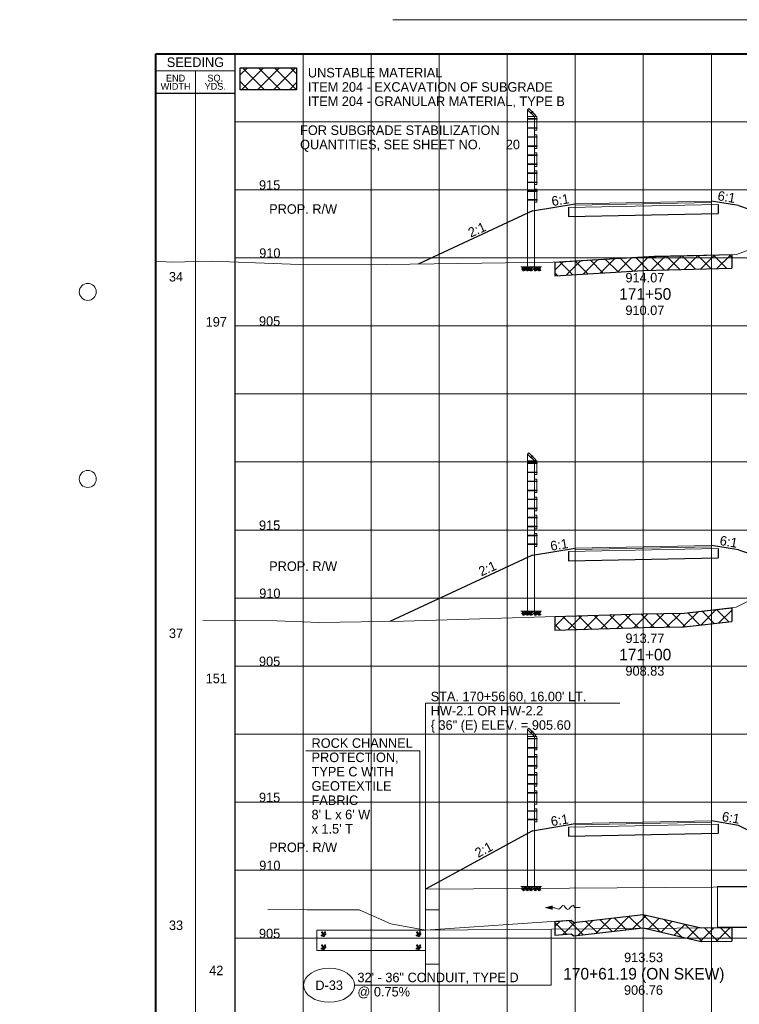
# Paper-space layout 'Layout1' of a CAD drawing. Header units: feet. Extents: x -1084 to 2301, y -843 to 1840.
# Tile 20 of 46: x -10 to 43, y 610 to 682. Entities that reach past the tile are written whole.
import ezdxf
from ezdxf.enums import TextEntityAlignment as Align

# ---------------------------------------------------------------- set-up
doc = ezdxf.new("R2010")
doc.units = ezdxf.units.FT
doc.header["$LTSCALE"] = 10
doc.header["$MEASUREMENT"] = 0
for name, pattern in [('DGN Style 2', [42.257429, 25.354457, -16.902971]), ('DGN Style 3', [59.1604, 42.257429, -16.902971]), ('DGN Style 5', [29.5802, 12.677229, -16.902971]), ('fencepr', [1, 0.925, 0.075]), ('rowpr', [5.45, 1, -0.225, -0.225, 4])]:
    doc.linetypes.add(name, pattern=pattern)
for name, color, linetype, lineweight in [('DR_P_Erosion_Control', 7, 'Continuous', 13), ('DR_P_Flow_Arrow', 151, 'Continuous', 13), ('DR_P_Headwall', 120, 'Continuous', 13), ('DR_P_Storm_Sewer', 151, 'Continuous', 13), ('DR_P_Text', 7, 'Continuous', 13), ('DR_X_Storm_Sewer', 151, 'DGN Style 5', 0), ('PV_P_Text', 7, 'Continuous', 13), ('RD_P_Cells', 7, 'Continuous', 0), ('RD_P_Fence', 230, 'fencepr', 13), ('RW_P_Fee_RW', 193, 'rowpr', 40), ('SH_Border', 7, 'Continuous', 40), ('SH_Data', 7, 'Continuous', 0), ('SH_Major_Grid_Line', 254, 'Continuous', 13), ('SH_Text', 7, 'Continuous', 13), ('TX_P_5', 7, 'Continuous', 13), ('TX_X_5', 7, 'Continuous', 0), ('XS_P_Finished_Grade', 3, 'Continuous', 30), ('XS_P_Pavt_Surface', 251, 'Continuous', 13), ('XS_P_Subgrade', 4, 'Continuous', 30), ('XS_P_Undercut', 230, 'Continuous', 30), ('XS_X_Ground_Line', 3, 'DGN Style 2', 13)]:
    doc.layers.add(name, color=color, linetype=linetype, lineweight=lineweight)
doc.layers.add('SH_Cut_Line', color=7, linetype='DGN Style 3', lineweight=0, plot=False)
doc.layers.add('XS_P_Pavt_Layers', color=251, linetype='Continuous', lineweight=0, transparency=0.5)
doc.styles.add('Slanted-Normal LS 0.50', font='font31.shx', dxfattribs={"height": 0.14})
doc.styles.add('Slanted-Sub Title', font='font31.shx', dxfattribs={"height": 0.17})
doc.styles.add('Style-font30', font='font30.shx')
doc.styles.add('Style-font31', font='font31.shx')
doc.dimstyles.get("Standard").update_dxf_attribs({"dimtxt": 0.18, "dimasz": 0.18, "dimexe": 0.18, "dimexo": 0.0625, "dimgap": 0.09, "dimtad": 0, "dimtih": 1, "dimtoh": 1, "dimdec": 4, "dimzin": 0, "dimdsep": 46, "dimtxsty": 'Standard', "dimcen": 0.09, "dimadec": 0, "dimazin": 0, "dimtfac": 1, "dimtdec": 4, "dimtofl": 0, "dimtmove": 0, "dimatfit": 3, "dimfxl": 1, "dimtolj": 1, "dimtzin": 0, "dimarcsym": 0})

# ---------------------------------------------------------------- blocks, each defined once
blk = doc.blocks.new('GPKLBL_150')
at = {"layer": 'TX_P_5', "linetype": 'Continuous', "insert": (-0.511, 0.978), "char_height": 0.7, "attachment_point": 1, "rotation": 350.53768, "line_spacing_factor": 0.6, "style": 'Style-font31'}
blk.add_mtext('6:1', dxfattribs=at)
blk = doc.blocks.new('GPKLBL_151')
at = {"layer": 'TX_P_5', "linetype": 'Continuous', "extrusion": (0, 0, -1), "insert": (-0.462, 0.97), "char_height": 0.7, "attachment_point": 3, "text_direction": (-0.986394, 0.164399, 0), "line_spacing_factor": 0.6, "style": 'Style-font31'}
blk.add_mtext('6:1', dxfattribs=at)
blk = doc.blocks.new('GPKLBL_152')
at = {"layer": 'TX_P_5', "linetype": 'Continuous', "extrusion": (0, 0, -1), "insert": (-0.445, 0.967), "char_height": 0.7, "attachment_point": 3, "text_direction": (-0.986394, 0.164399, 0), "line_spacing_factor": 0.6, "style": 'Style-font31'}
blk.add_mtext('2:1', dxfattribs=at)
blk = doc.blocks.new('DFL-P_44')
at = {"layer": 'DR_P_Flow_Arrow', "color": 151, "linetype": 'Continuous', "lineweight": 13}
blk.add_open_spline([(-0.0799, 0.0002), (-0.081, 0.0002), (-0.082, 0.0002), (-0.0831, 0.0002), (-0.0943, 0.0003), (-0.1051, 0.005), (-0.116, 0.0077), (-0.1231, 0.0095), (-0.1309, 0.0131), (-0.1368, 0.015), (-0.1519, 0.0197), (-0.165, -0.0203), (-0.1792, -0.0218), (-0.1954, -0.0234), (-0.2115, 0.0181), (-0.2277, 0.0195), (-0.2455, 0.0211), (-0.2657, -0.0279), (-0.2837, -0.0218), (-0.2903, -0.0195), (-0.2867, 0.0007), (-0.2951, 0.0006), (-0.3134, 0.0004), (-0.3317, 0.0002), (-0.35, 0)], degree=3, knots=[0, 0, 0, 0, 0.009646, 0.009646, 0.009646, 0.112481, 0.112481, 0.112481, 0.179673, 0.179673, 0.179673, 0.350625, 0.350625, 0.350625, 0.544565, 0.544565, 0.544565, 0.756426, 0.756426, 0.756426, 0.832712, 0.832712, 0.832712, 1, 1, 1, 1], dxfattribs=at)
at = {"layer": 'DR_P_Flow_Arrow', "color": 151, "linetype": 'Continuous', "lineweight": 0, "extrusion": (0, 0, -1)}
blk.add_solid([(0.08, 0.0215), (0, 0), (0.08, -0.0214)], dxfattribs=at)
blk = doc.blocks.new('RCP_1')
at = {"layer": 'RD_P_Cells'}
for points, knots in [([(0.018, 0.094), (0.034, 0.1), (0.049, 0.107), (0.065, 0.113), (0.073, 0.116), (0.077, 0.099), (0.078, 0.091), (0.079, 0.081), (0.071, 0.071), (0.063, 0.061), (0.052, 0.047), (0.024, 0.038), (0.018, 0.052), (0.015, 0.06), (0.014, 0.068), (0.014, 0.076), (0.014, 0.08), (0.012, 0.085), (0.014, 0.089), (0.016, 0.09), (0.017, 0.092), (0.018, 0.094)], [0, 0, 0, 0, 0.258176, 0.258176, 0.258176, 0.385117, 0.385117, 0.385117, 0.555016, 0.555016, 0.555016, 0.785627, 0.785627, 0.785627, 0.908123, 0.908123, 0.908123, 0.969027, 0.969027, 0.969027, 1, 1, 1, 1]), ([(0.047, 0.33), (0.055, 0.335), (0.064, 0.339), (0.072, 0.343), (0.081, 0.347), (0.092, 0.348), (0.102, 0.349), (0.109, 0.349), (0.116, 0.347), (0.123, 0.341), (0.129, 0.335), (0.128, 0.327), (0.127, 0.32), (0.124, 0.31), (0.12, 0.299), (0.109, 0.291), (0.099, 0.282), (0.089, 0.281), (0.078, 0.279), (0.067, 0.276), (0.054, 0.269), (0.043, 0.279), (0.036, 0.286), (0.034, 0.293), (0.034, 0.301), (0.035, 0.307), (0.035, 0.315), (0.04, 0.321), (0.042, 0.324), (0.044, 0.327), (0.047, 0.33)], [0, 0, 0, 0, 0.107172, 0.107172, 0.107172, 0.224609, 0.224609, 0.224609, 0.311187, 0.311187, 0.311187, 0.390245, 0.390245, 0.390245, 0.521508, 0.521508, 0.521508, 0.650159, 0.650159, 0.650159, 0.785017, 0.785017, 0.785017, 0.874079, 0.874079, 0.874079, 0.953282, 0.953282, 0.953282, 1, 1, 1, 1]), ([(0.156, 0.261), (0.171, 0.264), (0.186, 0.267), (0.201, 0.269), (0.216, 0.271), (0.223, 0.245), (0.227, 0.231), (0.23, 0.218), (0.228, 0.202), (0.217, 0.19), (0.204, 0.176), (0.189, 0.17), (0.173, 0.165), (0.159, 0.161), (0.143, 0.159), (0.129, 0.165), (0.12, 0.169), (0.114, 0.175), (0.109, 0.183), (0.1, 0.197), (0.098, 0.215), (0.105, 0.228), (0.11, 0.236), (0.117, 0.244), (0.126, 0.249), (0.133, 0.254), (0.14, 0.258), (0.148, 0.26), (0.151, 0.26), (0.154, 0.261), (0.156, 0.262)], [0, 0, 0, 0, 0.126661, 0.126661, 0.126661, 0.253188, 0.253188, 0.253188, 0.368171, 0.368171, 0.368171, 0.509113, 0.509113, 0.509113, 0.63015, 0.63015, 0.63015, 0.70369, 0.70369, 0.70369, 0.826515, 0.826515, 0.826515, 0.907901, 0.907901, 0.907901, 0.976801, 0.976801, 0.976801, 1, 1, 1, 1]), ([(0.158, 0.106), (0.17, 0.109), (0.181, 0.113), (0.193, 0.116), (0.211, 0.12), (0.228, 0.117), (0.245, 0.102), (0.259, 0.091), (0.26, 0.075), (0.256, 0.062), (0.252, 0.047), (0.242, 0.032), (0.227, 0.019), (0.208, 0.002), (0.181, -0.004), (0.162, 0.008), (0.146, 0.017), (0.129, 0.031), (0.126, 0.047), (0.124, 0.058), (0.13, 0.07), (0.136, 0.079), (0.14, 0.086), (0.144, 0.093), (0.15, 0.099), (0.152, 0.101), (0.155, 0.104), (0.158, 0.106)], [0, 0, 0, 0, 0.098896, 0.098896, 0.098896, 0.24332, 0.24332, 0.24332, 0.355319, 0.355319, 0.355319, 0.496743, 0.496743, 0.496743, 0.673566, 0.673566, 0.673566, 0.816859, 0.816859, 0.816859, 0.906168, 0.906168, 0.906168, 0.969895, 0.969895, 0.969895, 1, 1, 1, 1]), ([(0.287, 0.352), (0.3, 0.354), (0.312, 0.356), (0.325, 0.358), (0.336, 0.359), (0.339, 0.335), (0.335, 0.325), (0.331, 0.314), (0.322, 0.303), (0.311, 0.295), (0.301, 0.287), (0.279, 0.289), (0.273, 0.301), (0.269, 0.309), (0.271, 0.318), (0.273, 0.326), (0.274, 0.331), (0.275, 0.337), (0.279, 0.342), (0.281, 0.345), (0.284, 0.349), (0.287, 0.352)], [0, 0, 0, 0, 0.188286, 0.188286, 0.188286, 0.356428, 0.356428, 0.356428, 0.541746, 0.541746, 0.541746, 0.732506, 0.732506, 0.732506, 0.852511, 0.852511, 0.852511, 0.937171, 0.937171, 0.937171, 1, 1, 1, 1]), ([(0.307, 0.203), (0.319, 0.208), (0.331, 0.213), (0.342, 0.218), (0.355, 0.224), (0.36, 0.197), (0.363, 0.184), (0.366, 0.171), (0.363, 0.157), (0.352, 0.144), (0.342, 0.132), (0.331, 0.126), (0.319, 0.123), (0.309, 0.12), (0.297, 0.119), (0.288, 0.129), (0.276, 0.14), (0.272, 0.153), (0.274, 0.165), (0.276, 0.174), (0.28, 0.186), (0.289, 0.191), (0.295, 0.195), (0.301, 0.199), (0.307, 0.203)], [0, 0, 0, 0, 0.135762, 0.135762, 0.135762, 0.276579, 0.276579, 0.276579, 0.425633, 0.425633, 0.425633, 0.565886, 0.565886, 0.565886, 0.678149, 0.678149, 0.678149, 0.814077, 0.814077, 0.814077, 0.922173, 0.922173, 0.922173, 1, 1, 1, 1])]:
    blk.add_open_spline(points, degree=3, knots=knots, dxfattribs=at)
blk = doc.blocks.new('XS POINT_90')
at = {"layer": 'RW_P_Fee_RW', "linetype": 'Continuous', "lineweight": 13}
blk.add_line((0, 3.5), (0, -3.5), dxfattribs=at)
blk = doc.blocks.new('RCP')
at = {"layer": 'DR_P_Erosion_Control'}
for points, knots in [([(0.018, 0.094), (0.034, 0.1), (0.049, 0.107), (0.065, 0.113), (0.073, 0.116), (0.077, 0.099), (0.078, 0.091), (0.079, 0.081), (0.071, 0.071), (0.063, 0.061), (0.052, 0.047), (0.024, 0.038), (0.018, 0.052), (0.015, 0.06), (0.014, 0.068), (0.014, 0.076), (0.014, 0.08), (0.012, 0.085), (0.014, 0.089), (0.016, 0.09), (0.017, 0.092), (0.018, 0.094)], [0, 0, 0, 0, 0.258176, 0.258176, 0.258176, 0.385117, 0.385117, 0.385117, 0.555016, 0.555016, 0.555016, 0.785627, 0.785627, 0.785627, 0.908123, 0.908123, 0.908123, 0.969027, 0.969027, 0.969027, 1, 1, 1, 1]), ([(0.047, 0.33), (0.055, 0.335), (0.064, 0.339), (0.072, 0.343), (0.081, 0.347), (0.092, 0.348), (0.102, 0.349), (0.109, 0.349), (0.116, 0.347), (0.123, 0.341), (0.129, 0.335), (0.128, 0.327), (0.127, 0.32), (0.124, 0.31), (0.12, 0.299), (0.109, 0.291), (0.099, 0.282), (0.089, 0.281), (0.078, 0.279), (0.067, 0.276), (0.054, 0.269), (0.043, 0.279), (0.036, 0.286), (0.034, 0.293), (0.034, 0.301), (0.035, 0.307), (0.035, 0.315), (0.04, 0.321), (0.042, 0.324), (0.044, 0.327), (0.047, 0.33)], [0, 0, 0, 0, 0.107172, 0.107172, 0.107172, 0.224609, 0.224609, 0.224609, 0.311187, 0.311187, 0.311187, 0.390245, 0.390245, 0.390245, 0.521508, 0.521508, 0.521508, 0.650159, 0.650159, 0.650159, 0.785017, 0.785017, 0.785017, 0.874079, 0.874079, 0.874079, 0.953282, 0.953282, 0.953282, 1, 1, 1, 1]), ([(0.156, 0.261), (0.171, 0.264), (0.186, 0.267), (0.201, 0.269), (0.216, 0.271), (0.223, 0.245), (0.227, 0.231), (0.23, 0.218), (0.228, 0.202), (0.217, 0.19), (0.204, 0.176), (0.189, 0.17), (0.173, 0.165), (0.159, 0.161), (0.143, 0.159), (0.129, 0.165), (0.12, 0.169), (0.114, 0.175), (0.109, 0.183), (0.1, 0.197), (0.098, 0.215), (0.105, 0.228), (0.11, 0.236), (0.117, 0.244), (0.126, 0.249), (0.133, 0.254), (0.14, 0.258), (0.148, 0.26), (0.151, 0.26), (0.154, 0.261), (0.156, 0.262)], [0, 0, 0, 0, 0.126661, 0.126661, 0.126661, 0.253188, 0.253188, 0.253188, 0.368171, 0.368171, 0.368171, 0.509113, 0.509113, 0.509113, 0.63015, 0.63015, 0.63015, 0.70369, 0.70369, 0.70369, 0.826515, 0.826515, 0.826515, 0.907901, 0.907901, 0.907901, 0.976801, 0.976801, 0.976801, 1, 1, 1, 1]), ([(0.158, 0.106), (0.17, 0.109), (0.181, 0.113), (0.193, 0.116), (0.211, 0.12), (0.228, 0.117), (0.245, 0.102), (0.259, 0.091), (0.26, 0.075), (0.256, 0.062), (0.252, 0.047), (0.242, 0.032), (0.227, 0.019), (0.208, 0.002), (0.181, -0.004), (0.162, 0.008), (0.146, 0.017), (0.129, 0.031), (0.126, 0.047), (0.124, 0.058), (0.13, 0.07), (0.136, 0.079), (0.14, 0.086), (0.144, 0.093), (0.15, 0.099), (0.152, 0.101), (0.155, 0.104), (0.158, 0.106)], [0, 0, 0, 0, 0.098896, 0.098896, 0.098896, 0.24332, 0.24332, 0.24332, 0.355319, 0.355319, 0.355319, 0.496743, 0.496743, 0.496743, 0.673566, 0.673566, 0.673566, 0.816859, 0.816859, 0.816859, 0.906168, 0.906168, 0.906168, 0.969895, 0.969895, 0.969895, 1, 1, 1, 1]), ([(0.287, 0.352), (0.3, 0.354), (0.312, 0.356), (0.325, 0.358), (0.336, 0.359), (0.339, 0.335), (0.335, 0.325), (0.331, 0.314), (0.322, 0.303), (0.311, 0.295), (0.301, 0.287), (0.279, 0.289), (0.273, 0.301), (0.269, 0.309), (0.271, 0.318), (0.273, 0.326), (0.274, 0.331), (0.275, 0.337), (0.279, 0.342), (0.281, 0.345), (0.284, 0.349), (0.287, 0.352)], [0, 0, 0, 0, 0.188286, 0.188286, 0.188286, 0.356428, 0.356428, 0.356428, 0.541746, 0.541746, 0.541746, 0.732506, 0.732506, 0.732506, 0.852511, 0.852511, 0.852511, 0.937171, 0.937171, 0.937171, 1, 1, 1, 1]), ([(0.307, 0.203), (0.319, 0.208), (0.331, 0.213), (0.342, 0.218), (0.355, 0.224), (0.36, 0.197), (0.363, 0.184), (0.366, 0.171), (0.363, 0.157), (0.352, 0.144), (0.342, 0.132), (0.331, 0.126), (0.319, 0.123), (0.309, 0.12), (0.297, 0.119), (0.288, 0.129), (0.276, 0.14), (0.272, 0.153), (0.274, 0.165), (0.276, 0.174), (0.28, 0.186), (0.289, 0.191), (0.295, 0.195), (0.301, 0.199), (0.307, 0.203)], [0, 0, 0, 0, 0.135762, 0.135762, 0.135762, 0.276579, 0.276579, 0.276579, 0.425633, 0.425633, 0.425633, 0.565886, 0.565886, 0.565886, 0.678149, 0.678149, 0.678149, 0.814077, 0.814077, 0.814077, 0.922173, 0.922173, 0.922173, 1, 1, 1, 1])]:
    blk.add_open_spline(points, degree=3, knots=knots, dxfattribs=at)
blk = doc.blocks.new('GPKLBL_155')
at = {"layer": 'TX_P_5', "linetype": 'Continuous', "extrusion": (0, 0, -1), "insert": (-0.462, 0.97), "char_height": 0.7, "attachment_point": 3, "text_direction": (-0.986394, 0.164399, 0), "line_spacing_factor": 0.6, "style": 'Style-font31'}
blk.add_mtext('6:1', dxfattribs=at)
blk = doc.blocks.new('GPKLBL_156')
at = {"layer": 'TX_P_5', "linetype": 'Continuous', "extrusion": (0, 0, -1), "insert": (-0.445, 0.967), "char_height": 0.7, "attachment_point": 3, "text_direction": (-0.986394, 0.164399, 0), "line_spacing_factor": 0.6, "style": 'Style-font31'}
blk.add_mtext('2:1', dxfattribs=at)
blk = doc.blocks.new('GPKLBL_157')
at = {"layer": 'TX_P_5', "linetype": 'Continuous', "insert": (-0.511, 0.978), "char_height": 0.7, "attachment_point": 1, "rotation": 350.53768, "line_spacing_factor": 0.6, "style": 'Style-font31'}
blk.add_mtext('6:1', dxfattribs=at)
blk = doc.blocks.new('XS POINT_93')
at = {"layer": 'RW_P_Fee_RW', "linetype": 'Continuous', "lineweight": 13}
blk.add_line((0, 3.5), (0, -3.5), dxfattribs=at)
blk = doc.blocks.new('GPKLBL_160')
at = {"layer": 'TX_P_5', "linetype": 'Continuous', "insert": (-0.511, 0.978), "char_height": 0.7, "attachment_point": 1, "rotation": 350.53768, "line_spacing_factor": 0.6, "style": 'Style-font31'}
blk.add_mtext('6:1', dxfattribs=at)
blk = doc.blocks.new('GPKLBL_161')
at = {"layer": 'TX_P_5', "linetype": 'Continuous', "extrusion": (0, 0, -1), "insert": (-0.462, 0.97), "char_height": 0.7, "attachment_point": 3, "text_direction": (-0.986394, 0.164399, 0), "line_spacing_factor": 0.6, "style": 'Style-font31'}
blk.add_mtext('6:1', dxfattribs=at)
blk = doc.blocks.new('GPKLBL_162')
at = {"layer": 'TX_P_5', "linetype": 'Continuous', "extrusion": (0, 0, -1), "insert": (-0.445, 0.967), "char_height": 0.7, "attachment_point": 3, "text_direction": (-0.986394, 0.164399, 0), "line_spacing_factor": 0.6, "style": 'Style-font31'}
blk.add_mtext('2:1', dxfattribs=at)
blk = doc.blocks.new('XS POINT_96')
at = {"layer": 'RW_P_Fee_RW', "linetype": 'Continuous', "lineweight": 13}
blk.add_line((0, 3.5), (0, -3.5), dxfattribs=at)

psp = doc.layouts.get("Layout1")

# ---------------------------------------------------------------- hatches: boundary and pattern name
at = {"layer": 'XS_P_Undercut', "lineweight": 0}
h = psp.add_hatch(dxfattribs=at)
h.set_pattern_fill('CROSSHATCH', color=256, style=0, pattern_type=2)
h.set_pattern_definition([(45, (9.5004, 673.4852), (-0.58926, 0.58926), []), (315, (9.5004, 673.4852), (0.58926, 0.58926), [])])
h.paths.add_polyline_path([(6.212, 677.356), (10.353, 677.356), (10.353, 678.971), (6.212, 678.971)])
h = psp.add_hatch(dxfattribs=at)
h.set_pattern_fill('CROSSHATCH', color=256, style=0, pattern_type=2)
h.set_pattern_definition([(45, (40.4316, 664.5747), (-0.589255, 0.589255), []), (315, (40.4316, 664.5747), (0.589255, 0.589255), [])])
h.paths.add_polyline_path([(35.832, 665.072), (29.333, 664.69), (29.333, 663.69), (35.832, 664.072), (42.333, 664.234), (42.333, 665.234), (36.631, 665.092)])
h = psp.add_hatch(dxfattribs=at)
h.set_pattern_fill('CROSSHATCH', color=256, style=0, pattern_type=2)
h.set_pattern_definition([(45, (39.43305, 638.5746), (-0.589255, 0.589255), []), (315, (39.43305, 638.5746), (0.589255, 0.589255), [])])
h.paths.add_polyline_path([(35.833, 638.835), (29.333, 638.639), (29.333, 637.639), (35.833, 637.835), (38.844, 637.879), (42.333, 638.285), (42.333, 639.285), (38.844, 638.879), (36.166, 638.84)])
h = psp.add_hatch(dxfattribs=at)
h.set_pattern_fill('CROSSHATCH', color=256, style=0, pattern_type=2)
h.set_pattern_definition([(45, (39.4918, 615.42855), (-0.589255, 0.589255), []), (315, (39.4918, 615.42855), (0.589255, 0.589255), [])])
h.paths.add_polyline_path([(40.091, 615.757), (35.833, 616.759), (30.719, 616.168), (30.535, 616.32), (29.333, 616.239), (29.333, 615.239), (30.535, 615.32), (30.719, 615.168), (35.833, 615.759), (40.091, 614.757), (42.333, 614.791), (42.333, 615.791), (41.293, 615.775)])

# ---------------------------------------------------------------- linework, layer by layer
at = {"layer": 'DR_P_Headwall'}
for p, q in [((19.832, 617.1), (20.832, 617.1)), ((19.832, 613.1), (19.832, 617.1)), ((20.832, 617.1), (20.832, 613.1)), ((20.832, 613.1), (19.832, 613.1))]:
    psp.add_line(p, q, dxfattribs=at)
at = {"layer": 'DR_P_Storm_Sewer'}
for p, q in [((19.832, 618.6), (48.333, 618.82)), ((19.832, 618.6), (19.832, 615.6)), ((19.832, 615.6), (48.333, 615.82))]:
    psp.add_line(p, q, dxfattribs=at)
at = {"layer": 'DR_P_Text'}
for p, q in [((19.832, 632.266), (34.11, 632.266)), ((19.832, 618.6), (19.832, 632.266)), ((11.031, 628.778), (19.401, 628.778)), ((19.401, 615.136), (19.401, 628.778)), ((19.832, 615.6), (11.832, 615.6)), ((11.832, 615.6), (11.832, 614.1)), ((29.064, 611.547), (29.064, 615.671)), ((11.832, 614.1), (19.832, 614.1)), ((29.064, 611.547), (14.619, 611.547))]:
    psp.add_line(p, q, dxfattribs=at)
at = {"layer": 'DR_P_Text', "color": 7, "linetype": 'Continuous', "lineweight": 13}
psp.add_ellipse((12.744, 611.547), major_axis=(-1.875, 0), ratio=0.666667, dxfattribs=at)
at = {"layer": 'DR_X_Storm_Sewer'}
for p, q in [((41.293, 618.81), (72.5, 618.907)), ((41.293, 618.81), (41.293, 615.81)), ((41.293, 615.81), (72.5, 615.907))]:
    psp.add_line(p, q, dxfattribs=at)
at = {"layer": 'RD_P_Fence'}
for p, q in [((27.333, 675.876), (27.425, 675.969)), ((27.719, 675.733), (27.689, 675.763)), ((27.833, 675.376), (27.925, 675.469)), ((28.04, 675.191), (28.04, 675.232)), ((28.04, 674.521), (28.04, 674.562)), ((28.04, 673.861), (28.04, 673.902)), ((28.04, 673.191), (28.04, 673.232)), ((28.04, 672.531), (28.04, 672.572)), ((28.04, 671.861), (28.04, 671.902)), ((28.04, 671.201), (28.04, 671.242)), ((28.04, 670.531), (28.04, 670.572)), ((28.04, 669.871), (28.04, 669.912)), ((28.04, 669.243), (28.04, 669.284)), ((27.333, 650.576), (27.425, 650.669)), ((27.719, 650.433), (27.689, 650.463)), ((27.833, 650.076), (27.925, 650.169)), ((28.04, 649.891), (28.04, 649.932)), ((28.04, 649.221), (28.04, 649.262)), ((28.04, 648.561), (28.04, 648.602)), ((28.04, 647.891), (28.04, 647.932)), ((28.04, 647.231), (28.04, 647.272)), ((28.04, 646.561), (28.04, 646.602)), ((28.04, 645.901), (28.04, 645.942)), ((28.04, 645.231), (28.04, 645.272)), ((28.04, 644.571), (28.04, 644.612)), ((28.04, 643.943), (28.04, 643.984)), ((27.333, 630.336), (27.425, 630.429)), ((27.719, 630.193), (27.689, 630.223)), ((27.833, 629.836), (27.925, 629.929)), ((28.04, 629.651), (28.04, 629.692)), ((28.04, 628.981), (28.04, 629.022)), ((28.04, 628.321), (28.04, 628.362)), ((28.04, 627.651), (28.04, 627.692)), ((28.04, 626.991), (28.04, 627.032)), ((28.04, 626.321), (28.04, 626.362)), ((28.04, 625.661), (28.04, 625.702)), ((28.04, 624.991), (28.04, 625.032)), ((28.04, 624.331), (28.04, 624.372)), ((28.04, 623.703), (28.04, 623.744))]:
    psp.add_line(p, q, dxfattribs=at)
at = {"layer": 'RD_P_Fence', "linetype": 'Continuous'}
for p, q in [((27.333, 675.876), (27.333, 664.347)), ((27.333, 675.876), (27.833, 675.376)), ((27.425, 675.969), (27.925, 675.469)), ((27.547, 675.62), (27.689, 675.763)), ((27.646, 675.749), (27.661, 675.763)), ((27.719, 675.704), (27.661, 675.763)), ((27.333, 675.376), (27.833, 675.376)), ((27.333, 675.232), (28.04, 675.232)), ((27.333, 675.191), (28.04, 675.191)), ((27.576, 675.591), (27.719, 675.733)), ((27.705, 675.69), (27.719, 675.704)), ((27.833, 675.376), (27.833, 664.347)), ((27.833, 675.376), (27.999, 675.376)), ((27.999, 674.376), (27.999, 675.376)), ((27.999, 675.253), (28.02, 675.253)), ((27.999, 675.17), (28.02, 675.17)), ((28.02, 675.17), (28.02, 675.253)), ((27.333, 674.562), (28.04, 674.562)), ((27.333, 674.521), (28.04, 674.521)), ((27.833, 674.376), (27.999, 674.376)), ((27.999, 674.583), (28.02, 674.583)), ((27.999, 674.5), (28.02, 674.5)), ((28.02, 674.5), (28.02, 674.583)), ((27.333, 673.902), (28.04, 673.902)), ((27.333, 673.861), (28.04, 673.861)), ((27.833, 674.046), (27.999, 674.046)), ((27.999, 673.046), (27.999, 674.046)), ((27.999, 673.923), (28.02, 673.923)), ((27.999, 673.84), (28.02, 673.84)), ((28.02, 673.84), (28.02, 673.923)), ((27.333, 673.232), (28.04, 673.232)), ((27.333, 673.191), (28.04, 673.191)), ((27.833, 673.046), (27.999, 673.046)), ((27.999, 673.253), (28.02, 673.253)), ((27.999, 673.17), (28.02, 673.17)), ((28.02, 673.17), (28.02, 673.253)), ((27.333, 672.572), (28.04, 672.572)), ((27.333, 672.531), (28.04, 672.531)), ((27.833, 672.716), (27.999, 672.716)), ((27.999, 671.716), (27.999, 672.716)), ((27.999, 672.593), (28.02, 672.593)), ((27.999, 672.51), (28.02, 672.51)), ((28.02, 672.51), (28.02, 672.593)), ((27.333, 671.902), (28.04, 671.902)), ((27.333, 671.861), (28.04, 671.861)), ((27.833, 671.716), (27.999, 671.716)), ((27.999, 671.923), (28.02, 671.923)), ((27.999, 671.84), (28.02, 671.84)), ((28.02, 671.84), (28.02, 671.923)), ((27.333, 671.242), (28.04, 671.242)), ((27.333, 671.201), (28.04, 671.201)), ((27.833, 671.386), (27.999, 671.386)), ((27.999, 670.386), (27.999, 671.386)), ((27.999, 671.263), (28.02, 671.263)), ((27.999, 671.18), (28.02, 671.18)), ((28.02, 671.18), (28.02, 671.263)), ((27.333, 670.572), (28.04, 670.572)), ((27.333, 670.531), (28.04, 670.531)), ((27.833, 670.386), (27.999, 670.386)), ((27.833, 670.056), (27.999, 670.056)), ((27.999, 670.593), (28.02, 670.593)), ((27.999, 670.51), (28.02, 670.51)), ((27.999, 669.098), (27.999, 670.056)), ((28.02, 670.51), (28.02, 670.593)), ((27.333, 669.912), (28.04, 669.912)), ((27.333, 669.871), (28.04, 669.871)), ((27.333, 669.284), (28.04, 669.284)), ((27.999, 669.933), (28.02, 669.933)), ((27.999, 669.85), (28.02, 669.85)), ((27.999, 669.305), (28.02, 669.305)), ((28.02, 669.85), (28.02, 669.933)), ((28.02, 669.222), (28.02, 669.305)), ((27.333, 669.243), (28.04, 669.243)), ((27.833, 669.098), (27.999, 669.098)), ((27.999, 669.222), (28.02, 669.222)), ((27.333, 664.347), (27.833, 664.347)), ((27.333, 650.576), (27.333, 639.047)), ((27.333, 650.576), (27.833, 650.076)), ((27.425, 650.669), (27.925, 650.169)), ((27.547, 650.32), (27.689, 650.463)), ((27.646, 650.449), (27.661, 650.463)), ((27.719, 650.404), (27.661, 650.463)), ((27.333, 650.076), (27.833, 650.076)), ((27.333, 649.932), (28.04, 649.932)), ((27.333, 649.891), (28.04, 649.891)), ((27.576, 650.291), (27.719, 650.433)), ((27.705, 650.39), (27.719, 650.404)), ((27.833, 650.076), (27.833, 639.047)), ((27.833, 650.076), (27.999, 650.076)), ((27.999, 649.076), (27.999, 650.076)), ((27.999, 649.953), (28.02, 649.953)), ((27.999, 649.87), (28.02, 649.87)), ((28.02, 649.87), (28.02, 649.953)), ((27.333, 649.262), (28.04, 649.262)), ((27.333, 649.221), (28.04, 649.221)), ((27.833, 649.076), (27.999, 649.076)), ((27.999, 649.283), (28.02, 649.283)), ((27.999, 649.2), (28.02, 649.2)), ((28.02, 649.2), (28.02, 649.283)), ((27.333, 648.602), (28.04, 648.602)), ((27.333, 648.561), (28.04, 648.561)), ((27.833, 648.746), (27.999, 648.746)), ((27.999, 647.746), (27.999, 648.746)), ((27.999, 648.623), (28.02, 648.623)), ((27.999, 648.54), (28.02, 648.54)), ((28.02, 648.54), (28.02, 648.623)), ((27.333, 647.932), (28.04, 647.932)), ((27.333, 647.891), (28.04, 647.891)), ((27.833, 647.746), (27.999, 647.746)), ((27.999, 647.953), (28.02, 647.953)), ((27.999, 647.87), (28.02, 647.87)), ((28.02, 647.87), (28.02, 647.953)), ((27.333, 647.272), (28.04, 647.272)), ((27.333, 647.231), (28.04, 647.231)), ((27.833, 647.416), (27.999, 647.416)), ((27.999, 646.416), (27.999, 647.416)), ((27.999, 647.293), (28.02, 647.293)), ((27.999, 647.21), (28.02, 647.21)), ((28.02, 647.21), (28.02, 647.293)), ((27.333, 646.602), (28.04, 646.602)), ((27.333, 646.561), (28.04, 646.561)), ((27.833, 646.416), (27.999, 646.416)), ((27.999, 646.623), (28.02, 646.623)), ((27.999, 646.54), (28.02, 646.54)), ((28.02, 646.54), (28.02, 646.623)), ((27.333, 645.942), (28.04, 645.942)), ((27.333, 645.901), (28.04, 645.901)), ((27.833, 646.086), (27.999, 646.086)), ((27.999, 645.086), (27.999, 646.086)), ((27.999, 645.963), (28.02, 645.963)), ((27.999, 645.88), (28.02, 645.88)), ((28.02, 645.88), (28.02, 645.963)), ((27.333, 645.272), (28.04, 645.272)), ((27.333, 645.231), (28.04, 645.231)), ((27.833, 645.086), (27.999, 645.086)), ((27.833, 644.756), (27.999, 644.756)), ((27.999, 645.293), (28.02, 645.293)), ((27.999, 645.21), (28.02, 645.21)), ((27.999, 643.798), (27.999, 644.756)), ((28.02, 645.21), (28.02, 645.293)), ((27.333, 644.612), (28.04, 644.612)), ((27.333, 644.571), (28.04, 644.571)), ((27.333, 643.984), (28.04, 643.984)), ((27.333, 643.943), (28.04, 643.943)), ((27.999, 644.633), (28.02, 644.633)), ((27.999, 644.55), (28.02, 644.55)), ((27.999, 644.005), (28.02, 644.005)), ((28.02, 644.55), (28.02, 644.633)), ((28.02, 643.922), (28.02, 644.005)), ((27.833, 643.798), (27.999, 643.798)), ((27.999, 643.922), (28.02, 643.922)), ((27.333, 639.047), (27.833, 639.047)), ((27.333, 630.336), (27.333, 618.807)), ((27.333, 630.336), (27.833, 629.836)), ((27.425, 630.429), (27.925, 629.929)), ((27.547, 630.08), (27.689, 630.223)), ((27.576, 630.051), (27.719, 630.193)), ((27.646, 630.209), (27.661, 630.223)), ((27.719, 630.164), (27.661, 630.223)), ((27.333, 629.836), (27.833, 629.836)), ((27.333, 629.692), (28.04, 629.692)), ((27.333, 629.651), (28.04, 629.651)), ((27.705, 630.15), (27.719, 630.164)), ((27.833, 629.836), (27.833, 618.807)), ((27.833, 629.836), (27.999, 629.836)), ((27.999, 628.836), (27.999, 629.836)), ((27.999, 629.713), (28.02, 629.713)), ((27.999, 629.63), (28.02, 629.63)), ((28.02, 629.63), (28.02, 629.713)), ((27.333, 629.022), (28.04, 629.022)), ((27.333, 628.981), (28.04, 628.981)), ((27.833, 628.836), (27.999, 628.836)), ((27.999, 629.043), (28.02, 629.043)), ((27.999, 628.96), (28.02, 628.96)), ((28.02, 628.96), (28.02, 629.043)), ((27.333, 628.362), (28.04, 628.362)), ((27.333, 628.321), (28.04, 628.321)), ((27.833, 628.506), (27.999, 628.506)), ((27.999, 627.506), (27.999, 628.506)), ((27.999, 628.383), (28.02, 628.383)), ((27.999, 628.3), (28.02, 628.3)), ((28.02, 628.3), (28.02, 628.383)), ((27.333, 627.692), (28.04, 627.692)), ((27.333, 627.651), (28.04, 627.651)), ((27.833, 627.506), (27.999, 627.506)), ((27.999, 627.713), (28.02, 627.713)), ((27.999, 627.63), (28.02, 627.63)), ((28.02, 627.63), (28.02, 627.713)), ((27.333, 627.032), (28.04, 627.032)), ((27.333, 626.991), (28.04, 626.991)), ((27.833, 627.176), (27.999, 627.176)), ((27.999, 626.176), (27.999, 627.176)), ((27.999, 627.053), (28.02, 627.053)), ((27.999, 626.97), (28.02, 626.97)), ((28.02, 626.97), (28.02, 627.053)), ((27.333, 626.362), (28.04, 626.362)), ((27.333, 626.321), (28.04, 626.321)), ((27.833, 626.176), (27.999, 626.176)), ((27.833, 625.846), (27.999, 625.846)), ((27.999, 626.383), (28.02, 626.383)), ((27.999, 626.3), (28.02, 626.3)), ((27.999, 624.846), (27.999, 625.846)), ((28.02, 626.3), (28.02, 626.383)), ((27.333, 625.702), (28.04, 625.702)), ((27.333, 625.661), (28.04, 625.661)), ((27.999, 625.723), (28.02, 625.723)), ((27.999, 625.64), (28.02, 625.64)), ((28.02, 625.64), (28.02, 625.723)), ((27.333, 625.032), (28.04, 625.032)), ((27.333, 624.991), (28.04, 624.991)), ((27.833, 624.846), (27.999, 624.846)), ((27.833, 624.516), (27.999, 624.516)), ((27.999, 625.053), (28.02, 625.053)), ((27.999, 624.97), (28.02, 624.97)), ((27.999, 623.558), (27.999, 624.516)), ((27.999, 624.393), (28.02, 624.393)), ((28.02, 624.97), (28.02, 625.053)), ((28.02, 624.31), (28.02, 624.393)), ((27.333, 624.372), (28.04, 624.372)), ((27.333, 624.331), (28.04, 624.331)), ((27.333, 623.744), (28.04, 623.744)), ((27.333, 623.703), (28.04, 623.703)), ((27.999, 624.31), (28.02, 624.31)), ((27.999, 623.765), (28.02, 623.765)), ((27.999, 623.682), (28.02, 623.682)), ((28.02, 623.682), (28.02, 623.765)), ((27.833, 623.558), (27.999, 623.558)), ((27.333, 618.807), (27.833, 618.807))]:
    psp.add_line(p, q, dxfattribs=at)
at = {"layer": 'RD_P_Fence', "ltscale": 1.166667}
for centre in [(27.347, 675.212), (27.347, 674.542), (27.347, 673.882), (27.347, 673.212), (27.347, 672.552), (27.347, 671.882), (27.347, 671.222), (27.347, 670.552), (27.347, 669.892), (27.347, 669.264), (27.347, 649.912), (27.347, 649.242), (27.347, 648.582), (27.347, 647.912), (27.347, 647.252), (27.347, 646.582), (27.347, 645.922), (27.347, 645.252), (27.347, 644.592), (27.347, 643.964), (27.347, 629.672), (27.347, 629.002), (27.347, 628.342), (27.347, 627.672), (27.347, 627.012), (27.347, 626.342), (27.347, 625.682), (27.347, 625.012), (27.347, 624.352), (27.347, 623.724)]:
    psp.add_arc(centre, 0.03, 119.86589, 240.13411, dxfattribs=at)
at = {"layer": 'SH_Border', "color": 7, "linetype": 'Continuous', "lineweight": 40, "flags": 128}
psp.add_lwpolyline([(0, 680), (157.5, 680), (157.5, 575), (0, 575), (0, 680)], close=True, dxfattribs=at)
at = {"layer": 'SH_Border', "color": 7, "linetype": 'Continuous', "lineweight": 0}
for centre in [(-5, 662.5), (-5, 648.75)]:
    psp.add_circle(centre, 0.625, dxfattribs=at)
at = {"layer": 'SH_Cut_Line', "color": 7, "linetype": 'DGN Style 3', "lineweight": 0, "flags": 128}
psp.add_lwpolyline([(-10, 572.5), (160, 572.5), (160, 682.5), (-10, 682.5), (-10, 572.5)], close=True, dxfattribs=at)
at = {"layer": 'SH_Data', "color": 7, "linetype": 'Continuous', "lineweight": 30}
for p, q in [((5.832, 575), (5.832, 680)), ((5.832, 677.083), (0, 677.083))]:
    psp.add_line(p, q, dxfattribs=at)
at = {"layer": 'SH_Data', "color": 7, "linetype": 'Continuous', "lineweight": 0}
psp.add_line((5.832, 678.75), (0, 678.75), dxfattribs=at)
at = {"layer": 'SH_Data', "color": 7, "linetype": 'Continuous', "lineweight": 13}
psp.add_line((2.916, 575), (2.916, 678.75), dxfattribs=at)
at = {"layer": 'SH_Major_Grid_Line', "color": 254, "linetype": 'Continuous', "lineweight": 13}
for p, q in [((10.832, 575), (10.832, 680)), ((15.832, 575), (15.832, 680)), ((20.832, 575), (20.832, 680)), ((25.832, 575), (25.832, 680)), ((30.832, 575), (30.832, 680)), ((35.833, 575), (35.833, 680)), ((40.833, 575), (40.833, 680)), ((5.832, 675), (60.832, 675)), ((5.832, 670), (60.832, 670)), ((5.832, 665), (60.832, 665)), ((5.832, 660), (60.832, 660)), ((5.832, 655), (60.832, 655)), ((5.832, 650), (60.832, 650)), ((5.832, 645), (60.832, 645)), ((5.832, 640), (60.832, 640)), ((5.832, 635), (60.832, 635)), ((5.832, 630), (60.832, 630)), ((5.832, 625), (60.832, 625)), ((5.832, 620), (60.832, 620)), ((5.832, 615), (60.832, 615))]:
    psp.add_line(p, q, dxfattribs=at)
at = {"layer": 'TX_P_5'}
psp.add_line((19.832, 618.6), (19.832, 611.792), dxfattribs=at)
at = {"layer": 'XS_P_Finished_Grade'}
for p, q in [((27.698, 668.448), (30.832, 668.97)), ((42.833, 668.837), (40.833, 669.17)), ((42.833, 668.837), (51.012, 666.11)), ((27.698, 668.448), (19.296, 664.541)), ((27.698, 643.148), (30.832, 643.67)), ((42.833, 643.537), (40.833, 643.87)), ((42.833, 643.537), (50.472, 640.99)), ((27.698, 643.148), (17.214, 638.273)), ((27.698, 622.908), (30.832, 623.43)), ((42.833, 623.297), (40.833, 623.63)), ((47.833, 620.75), (42.833, 623.297)), ((27.698, 622.908), (19.832, 618.6))]:
    psp.add_line(p, q, dxfattribs=at)
at = {"layer": 'XS_P_Pavt_Layers', "color": 2, "lineweight": 13}
for p, q in [((30.333, 668.71), (41.333, 668.93)), ((30.832, 668.866), (40.833, 669.066)), ((30.333, 643.41), (41.333, 643.63)), ((30.832, 643.566), (40.833, 643.766)), ((30.333, 623.17), (41.333, 623.39)), ((30.832, 623.326), (40.833, 623.526))]:
    psp.add_line(p, q, dxfattribs=at)
at = {"layer": 'XS_P_Pavt_Surface', "color": 193}
for p, q in [((30.832, 668.97), (40.833, 669.17)), ((30.832, 668.97), (30.832, 668.72)), ((40.833, 669.17), (40.833, 668.92)), ((30.832, 643.67), (40.833, 643.87)), ((30.832, 643.67), (30.832, 643.42)), ((40.833, 643.87), (40.833, 643.62)), ((30.832, 623.43), (40.833, 623.63)), ((30.832, 623.43), (30.832, 623.18)), ((40.833, 623.63), (40.833, 623.38))]:
    psp.add_line(p, q, dxfattribs=at)
at = {"layer": 'XS_P_Subgrade'}
for p, q in [((30.333, 668.71), (30.333, 668.043)), ((41.333, 668.93), (41.333, 668.263)), ((30.333, 668.043), (41.333, 668.263)), ((30.333, 643.41), (30.333, 642.743)), ((41.333, 643.63), (41.333, 642.963)), ((30.333, 642.743), (41.333, 642.963)), ((30.333, 623.17), (30.333, 622.503)), ((41.333, 623.39), (41.333, 622.723)), ((30.333, 622.503), (41.333, 622.723))]:
    psp.add_line(p, q, dxfattribs=at)
at = {"layer": 'XS_P_Subgrade', "lineweight": 13}
for p, q in [((27.333, 664.347), (26.84, 664.347)), ((27.833, 664.347), (28.34, 664.347)), ((27.333, 639.047), (26.84, 639.047)), ((27.833, 639.047), (28.34, 639.047)), ((27.333, 618.807), (26.84, 618.807)), ((27.833, 618.807), (28.34, 618.807))]:
    psp.add_line(p, q, dxfattribs=at)
at = {"layer": 'XS_P_Undercut', "flags": 128}
psp.add_lwpolyline([(6.212, 678.971), (10.353, 678.971), (10.353, 677.356), (6.212, 677.356), (6.212, 678.971)], close=True, dxfattribs=at)
at = {"layer": 'XS_P_Undercut', "lineweight": 0, "flags": 128}
for points in [[(6.212, 677.356), (10.353, 677.356), (10.353, 678.971), (6.212, 678.971), (6.212, 677.356)], [(35.832, 665.072), (29.333, 664.69), (29.333, 663.69), (35.832, 664.072), (42.333, 664.234), (42.333, 665.234), (36.631, 665.092), (35.832, 665.072)], [(35.833, 638.835), (29.333, 638.639), (29.333, 637.639), (35.833, 637.835), (38.844, 637.879), (42.333, 638.285), (42.333, 639.285), (38.844, 638.879), (36.166, 638.84), (35.833, 638.835)], [(40.091, 615.757), (35.833, 616.759), (30.719, 616.168), (30.535, 616.32), (29.333, 616.239), (29.333, 615.239), (30.535, 615.32), (30.719, 615.168), (35.833, 615.759), (40.091, 614.757), (42.333, 614.791), (42.333, 615.791), (41.293, 615.775), (40.091, 615.757)]]:
    psp.add_lwpolyline(points, close=True, dxfattribs=at)
at = {"layer": 'XS_P_Undercut', "flags": 128}
for points in [[(29.333, 664.69), (35.832, 665.072), (42.333, 665.234)], [(42.333, 665.234), (42.333, 664.234)], [(29.333, 664.69), (29.333, 663.69)], [(29.333, 663.69), (35.832, 664.072), (42.333, 664.234)], [(29.333, 638.639), (35.833, 638.835), (38.844, 638.879), (42.333, 639.285)], [(42.333, 639.285), (42.333, 638.285)], [(29.333, 638.639), (29.333, 637.639)], [(29.333, 637.639), (35.833, 637.835), (38.844, 637.879), (42.333, 638.285)], [(29.333, 616.239), (30.535, 616.32), (30.719, 616.168), (35.833, 616.759), (40.091, 615.757), (42.333, 615.791)], [(29.333, 616.239), (29.333, 615.239)], [(29.333, 615.239), (30.535, 615.32), (30.719, 615.168), (35.833, 615.759), (40.091, 614.757), (42.333, 614.791)], [(42.333, 615.791), (42.333, 614.791)]]:
    psp.add_lwpolyline(points, dxfattribs=at)
at = {"layer": 'XS_X_Ground_Line', "flags": 128}
for points in [[(0, 664.76), (1.147, 664.694), (4.117, 664.744), (11.201, 664.48), (16.961, 664.506), (29.207, 664.688), (35.832, 665.072), (36.63, 665.118), (42.69, 665.241), (46.162, 666.524), (49.639, 667.308), (58.172, 668.296), (66.85, 669.057)], [(3.469, 638.355), (8.899, 638.322), (12.001, 638.207), (18.217, 638.303), (35.833, 638.835), (36.166, 638.845), (38.844, 638.879), (42.655, 639.322), (48.035, 642.043), (50.243, 642.938), (54.771, 643.464), (65.884, 643.996)], [(19.832, 615.6), (30.535, 616.32), (30.719, 616.168), (35.833, 616.759), (40.091, 615.757), (44.13, 615.819), (47.178, 615.812), (50.833, 615.84), (58.881, 624.099), (60.142, 624.205), (64.67, 623.971)], [(8.246, 617.106), (11.134, 617.088), (14.946, 617.082)], [(14.946, 617.082), (17.272, 616.059), (19.832, 615.6)]]:
    psp.add_lwpolyline(points, dxfattribs=at)

# ---------------------------------------------------------------- block references
at = {"layer": 'DR_P_Erosion_Control'}
for p in [(12.139, 615.124), (19.124, 615.124), (12.139, 614.161), (19.124, 614.161)]:
    psp.add_blockref('RCP', p, dxfattribs=at)
at = {"layer": 'DR_P_Flow_Arrow', "color": 151, "linetype": 'Continuous', "lineweight": 0, "xscale": 7.500000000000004, "yscale": 7.500000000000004, "zscale": 7.500000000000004, "rotation": 180.2724026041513}
psp.add_blockref('DFL-P_44', (28.574, 617.251), dxfattribs=at)
at = {"layer": 'RD_P_Cells', "extrusion": (0, 0, -1), "xscale": 0.75, "yscale": 0.75, "zscale": 0.75}
for p in [(-27.17, 664.034), (-27.445, 664.034), (-27.712, 664.034), (-28.029, 664.034), (-28.31, 664.034), (-27.17, 638.734), (-27.445, 638.734), (-27.712, 638.734), (-28.029, 638.734), (-28.31, 638.734), (-27.17, 618.494), (-27.445, 618.494), (-27.712, 618.494), (-28.029, 618.494), (-28.31, 618.494)]:
    psp.add_blockref('RCP_1', p, dxfattribs=at)
at = {"layer": 'RW_P_Fee_RW', "linetype": 'Continuous', "lineweight": 13}
for name, p in [('XS POINT_96', (10.832, 664.494)), ('XS POINT_93', (10.833, 638.25)), ('XS POINT_90', (10.833, 617.589))]:
    psp.add_blockref(name, p, dxfattribs=at)
at = {"layer": 'TX_P_5', "linetype": 'Continuous', "extrusion": (0, 0, -1)}
for name, p in [('GPKLBL_161', (-29.857, 668.739)), ('GPKLBL_155', (-29.77, 643.402)), ('GPKLBL_151', (-29.804, 623.167))]:
    psp.add_blockref(name, p, dxfattribs=at)
at = {"layer": 'TX_P_5', "linetype": 'Continuous'}
for name, p in [('GPKLBL_160', (41.882, 668.955)), ('GPKLBL_157', (42.038, 643.615)), ('GPKLBL_150', (42.204, 623.34))]:
    psp.add_blockref(name, p, dxfattribs=at)
at = {"layer": 'TX_P_5', "linetype": 'Continuous', "extrusion": (0, 0, -1)}
for name, p, rotation in [('GPKLBL_162', (-23.869, 666.608), 345.3338801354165), ('GPKLBL_156', (-24.641, 641.711), 345.3338801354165), ('GPKLBL_152', (-24.394, 621.07), 341.5623597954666)]:
    psp.add_blockref(name, p, dxfattribs=dict(at, rotation=rotation))

# ---------------------------------------------------------------- texts
at = {"layer": 'DR_P_Text', "lineweight": 13, "style": 'Slanted-Normal LS 0.50'}
psp.add_text('D-33', height=0.7, dxfattribs=at).set_placement((12.744, 611.547), align=Align.MIDDLE_CENTER)
at = {"layer": 'DR_P_Text', "char_height": 0.7, "attachment_point": 1, "line_spacing_factor": 0.9}
for s, insert, style in [('UNSTABLE MATERIAL\\PITEM 204 - EXCAVATION OF SUBGRADE\\PITEM 204 - GRANULAR MATERIAL, TYPE B', (11.181, 678.957), 'Slanted-Sub Title'), ('FOR SUBGRADE STABILIZATION\\PQUANTITIES, SEE SHEET NO.', (10.609, 674.73), 'Slanted-Sub Title'), ('20\\P', (25.727, 673.68), 'Style-font31'), ('STA. 170+56.60, 16.00\' LT.\\PHW-2.1 OR HW-2.2\\P\\{ 36" (E) ELEV. = 905.60', (20.205, 633.121), 'Slanted-Normal LS 0.50'), ("ROCK CHANNEL\\PPROTECTION,\\PTYPE C WITH\\PGEOTEXTILE\\PFABRIC\\P8' L x 6' W\\Px 1.5' T\\P\\P", (11.451, 629.695), 'Slanted-Normal LS 0.50'), ('32\' - 36" CONDUIT, TYPE D\\P@ 0.75%', (14.822, 612.473), 'Slanted-Normal LS 0.50')]:
    psp.add_mtext(s, dxfattribs=dict(at, insert=insert, style=style))
at = {"layer": 'PV_P_Text', "style": 'Slanted-Normal LS 0.50'}
for s, p in [('914.07', (35.95, 663.196)), ('913.77', (35.95, 636.696)), ('913.53', (35.852, 613.246))]:
    psp.add_text(s, height=0.7, dxfattribs=at).set_placement(p, align=Align.CENTER)
at = {"layer": 'RW_P_Fee_RW', "linetype": 'Continuous', "lineweight": 13, "char_height": 0.7, "attachment_point": 2, "line_spacing_factor": 0.9, "style": 'Style-font31'}
for insert in [(10.832, 668.936), (10.833, 642.692), (10.833, 622.031)]:
    psp.add_mtext('PROP. R/W', dxfattribs=dict(at, insert=insert))
at = {"layer": 'SH_Data', "color": 7, "linetype": 'Continuous', "lineweight": 13, "style": 'Style-font30'}
psp.add_text('SEEDING', height=0.7, dxfattribs=at).set_placement((2.918, 679.375), align=Align.MIDDLE_CENTER)
at = {"layer": 'SH_Data', "color": 7, "linetype": 'Continuous', "lineweight": 0, "char_height": 0.7, "attachment_point": 5, "line_spacing_factor": 0.728571, "style": 'Style-font30'}
for s, insert in [('\\H0.714286x;END\\PWIDTH', (1.458, 677.9)), ('\\H0.714286x;SQ.\\PYDS.', (4.374, 677.9))]:
    psp.add_mtext(s, dxfattribs=dict(at, insert=insert))
at = {"layer": 'SH_Text', "style": 'Style-font31'}
for s, p in [('915', (8.369, 670)), ('910', (8.386, 665)), ('34', (1.489, 663.262)), ('197', (4.448, 659.946)), ('905', (8.369, 660)), ('915', (8.369, 645)), ('910', (8.386, 640)), ('37', (1.489, 637.061)), ('905', (8.369, 635)), ('151', (4.448, 633.744)), ('915', (8.369, 625)), ('910', (8.386, 620)), ('33', (1.489, 615.605)), ('905', (8.369, 615)), ('42', (4.448, 612.289))]:
    psp.add_text(s, height=0.7, dxfattribs=at).set_placement(p, align=Align.CENTER)
at = {"layer": 'TX_P_5', "style": 'Slanted-Sub Title'}
for s, p in [('171+50', (35.974, 662.346)), ('171+00', (35.974, 635.846)), ('170+61.19 (ON SKEW)', (35.876, 612.396))]:
    psp.add_text(s, height=0.85, dxfattribs=at).set_placement(p, align=Align.MIDDLE_CENTER)
at = {"layer": 'TX_X_5', "linetype": 'Continuous', "style": 'Style-font31'}
for s, p in [('910.07', (35.95, 661.496)), ('908.83', (35.95, 634.996))]:
    psp.add_text(s, height=0.7, dxfattribs=at).set_placement(p, align=Align.TOP_CENTER)
at = {"layer": 'TX_X_5', "style": 'Style-font31'}
psp.add_text('906.76', height=0.7, dxfattribs=at).set_placement((35.844, 611.546), align=Align.TOP_CENTER)

# ---------------------------------------------------------------- leaders
at = {"layer": 'DR_P_Text', "color": 97, "linetype": 'Continuous', "lineweight": 0, "annotation_type": 0, "has_hookline": 1, "hookline_direction": 1, "text_width": 8.983}
psp.add_leader([(54.833, 616.35), (51.109, 616.814)], dimstyle='Standard', override={"dimtxt": 0.14, "dimasz": 0.7, "dimgap": 0.07, "dimtad": 0, "dimtxsty": 'Slanted-Normal LS 0.50'}, dxfattribs=at)

doc.saveas('drawing.dxf')
